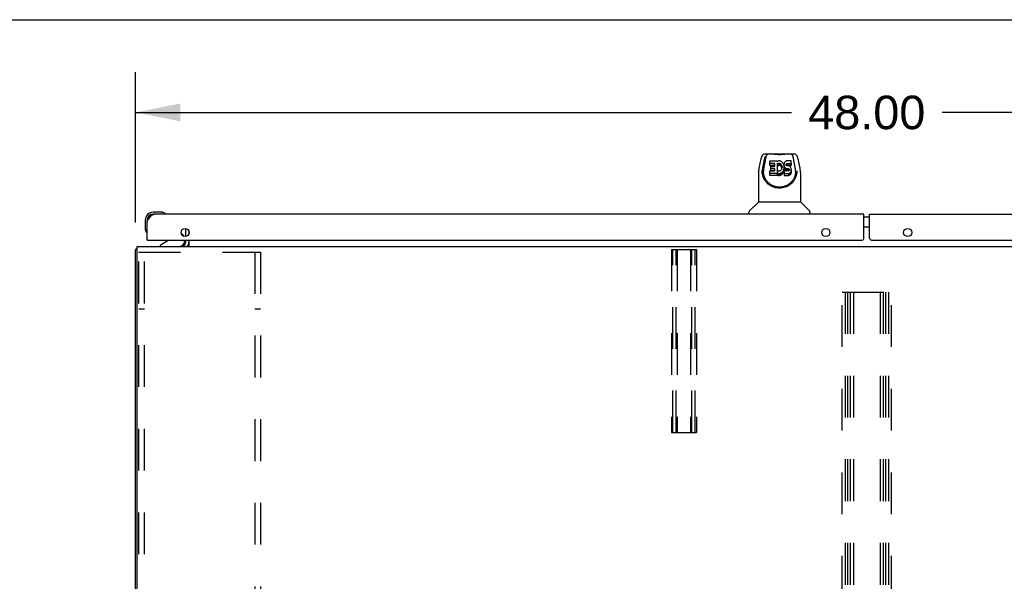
# Model space of a CAD drawing. Header units: inches. Extents: x 0 to 249, y 0 to 161.
# Tile 13 of 22: x 60 to 92, y 143 to 161. Entities that reach past the tile are written whole.
import ezdxf

# ---------------------------------------------------------------- set-up
doc = ezdxf.new("R2010")
doc.units = ezdxf.units.IN
doc.header["$LTSCALE"] = 13.713587
doc.header["$MEASUREMENT"] = 0
doc.linetypes.add('HIDDEN', pattern=[0.2, 0.1, -0.1])
doc.layers.get('0').update_dxf_attribs({"linetype": 'CONTINUOUS'})
for name, color, linetype in [('02___PRT_ALL_AXES', 7, 'CONTINUOUS'), ('DEFAULT_2', 8, 'HIDDEN'), ('DIMENSIONS', 7, 'CONTINUOUS')]:
    doc.layers.add(name, color=color, linetype=linetype)
doc.styles.get("Standard").update_dxf_attribs({"font": 'arial.ttf'})
doc.dimstyles.new('DIMSTYLE_1', dxfattribs={"dimtxt": 1.10002, "dimasz": 1.466694, "dimexe": 0.09, "dimexo": 0.07, "dimgap": 0.0375, "dimtad": 0, "dimtih": 1, "dimtoh": 1, "dimzin": 4, "dimdsep": 46, "dimtxsty": 'Standard', "dimblk": '_FILLED', "dimblk1": '_FILLED', "dimblk2": '_FILLED', "dimcen": 0.09, "dimazin": 1, "dimtfac": 1, "dimtdec": 3, "dimtofl": 0, "dimtmove": 0, "dimatfit": 3, "dimldrblk": '_FILLED', "dimfxl": 1, "dimtolj": 1, "dimtzin": 4, "dimarcsym": 0})

# ---------------------------------------------------------------- blocks, each defined once
blk = doc.blocks.new('_FILLED')
at = {"color": 0, "linetype": 'ByBlock'}
blk.add_solid([(0, 0), (-1, 0.2), (-1, -0.2)], dxfattribs=at)
blk = doc.blocks.new('*D5')
at = {"layer": 'DIMENSIONS', "color": 2, "linetype": 'Continuous'}
for p, q in [((63.946, 154.682), (63.946, 159.614)), ((111.946, 154.682), (111.946, 159.614)), ((63.946, 158.294), (85.474, 158.294)), ((111.946, 158.294), (90.418, 158.294))]:
    blk.add_line(p, q, dxfattribs=at)
at = {"layer": 'DIMENSIONS', "color": 2, "linetype": 'Continuous', "xscale": 1.4666938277, "yscale": 1.4666938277, "zscale": 1.4666938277, "rotation": 180}
blk.add_blockref('_FILLED', (63.946, 158.294), dxfattribs=at)
at = {"layer": 'DIMENSIONS', "color": 2, "linetype": 'Continuous', "xscale": 1.4666938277, "yscale": 1.4666938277, "zscale": 1.4666938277}
blk.add_blockref('_FILLED', (111.946, 158.294), dxfattribs=at)
at = {"layer": 'DIMENSIONS', "color": 2, "linetype": 'Continuous', "insert": (87.946, 158.844), "char_height": 1.1, "width": 3.84394, "attachment_point": 2, "line_spacing_factor": 0.9}
blk.add_mtext('48.00', dxfattribs=at)

msp = doc.modelspace()

# ---------------------------------------------------------------- linework, layer by layer
at = {"color": 7, "linetype": 'Continuous'}
for p, q in [((0, 161.336), (249.338, 161.336)), ((84.472, 156.773), (84.407, 156.468)), ((84.62, 156.781), (84.564, 156.491)), ((84.797, 156.928), (84.596, 156.928)), ((84.638, 156.849), (84.631, 156.849)), ((84.64, 156.855), (84.637, 156.845)), ((84.64, 156.856), (84.64, 156.855)), ((84.681, 156.928), (84.683, 156.928)), ((84.788, 156.94), (85.374, 156.94)), ((85.566, 156.928), (85.364, 156.928)), ((85.479, 156.928), (85.48, 156.928)), ((85.522, 156.856), (85.522, 156.855)), ((85.525, 156.845), (85.522, 156.855)), ((85.531, 156.849), (85.524, 156.849)), ((85.599, 156.488), (85.541, 156.781)), ((85.755, 156.468), (85.69, 156.773)), ((84.579, 156.745), (84.526, 156.475)), ((84.564, 156.491), (84.563, 156.487)), ((84.759, 156.559), (84.759, 156.698)), ((84.764, 156.703), (84.995, 156.703)), ((84.925, 156.622), (84.764, 156.622)), ((84.925, 156.555), (84.764, 156.555)), ((84.791, 156.391), (84.791, 156.531)), ((84.795, 156.535), (84.925, 156.535)), ((84.927, 156.453), (84.795, 156.453)), ((84.93, 156.54), (84.93, 156.617)), ((84.931, 156.381), (84.931, 156.449)), ((84.999, 156.698), (84.999, 156.685)), ((84.999, 156.685), (85.01, 156.685)), ((85.001, 156.618), (85.001, 156.226)), ((85.013, 156.601), (85.001, 156.618)), ((85.013, 156.534), (85.001, 156.552)), ((85.029, 156.697), (85.01, 156.685)), ((85.01, 156.685), (85.01, 156.685)), ((85.031, 156.607), (85.019, 156.6)), ((85.019, 156.533), (85.019, 156.6)), ((85.031, 156.541), (85.019, 156.533)), ((85.05, 156.704), (85.029, 156.697)), ((85.043, 156.613), (85.031, 156.607)), ((85.031, 156.607), (85.031, 156.541)), ((85.043, 156.546), (85.031, 156.541)), ((85.055, 156.617), (85.043, 156.613)), ((85.043, 156.613), (85.043, 156.546)), ((85.055, 156.55), (85.043, 156.546)), ((85.072, 156.707), (85.05, 156.704)), ((85.069, 156.619), (85.055, 156.617)), ((85.055, 156.617), (85.055, 156.55)), ((85.069, 156.552), (85.055, 156.55)), ((85.069, 156.619), (85.069, 156.552)), ((85.082, 156.618), (85.069, 156.619)), ((85.082, 156.552), (85.069, 156.552)), ((85.094, 156.704), (85.072, 156.707)), ((85.082, 156.618), (85.082, 156.552)), ((85.095, 156.616), (85.082, 156.618)), ((85.095, 156.549), (85.082, 156.552)), ((85.116, 156.699), (85.094, 156.704)), ((85.095, 156.616), (85.095, 156.549)), ((85.108, 156.611), (85.095, 156.616)), ((85.108, 156.544), (85.095, 156.549)), ((85.108, 156.611), (85.108, 156.544)), ((85.119, 156.604), (85.108, 156.611)), ((85.119, 156.537), (85.108, 156.544)), ((85.127, 156.695), (85.116, 156.699)), ((85.119, 156.604), (85.119, 156.537)), ((85.129, 156.595), (85.119, 156.604)), ((85.129, 156.528), (85.119, 156.537)), ((85.136, 156.69), (85.127, 156.695)), ((85.129, 156.595), (85.129, 156.528)), ((85.138, 156.585), (85.129, 156.595)), ((85.138, 156.518), (85.129, 156.528)), ((85.154, 156.676), (85.136, 156.69)), ((85.138, 156.585), (85.138, 156.518)), ((85.151, 156.562), (85.138, 156.585)), ((85.151, 156.495), (85.138, 156.518)), ((85.138, 156.41), (85.152, 156.433)), ((85.151, 156.562), (85.151, 156.495)), ((85.161, 156.537), (85.151, 156.562)), ((85.161, 156.47), (85.151, 156.495)), ((85.152, 156.433), (85.158, 156.445)), ((85.171, 156.661), (85.154, 156.676)), ((85.158, 156.445), (85.162, 156.457)), ((85.161, 156.537), (85.161, 156.47)), ((85.164, 156.524), (85.161, 156.537)), ((85.162, 156.465), (85.161, 156.47)), ((85.162, 156.457), (85.165, 156.484)), ((85.164, 156.524), (85.164, 156.484)), ((85.165, 156.511), (85.164, 156.524)), ((85.165, 156.484), (85.165, 156.511)), ((85.185, 156.645), (85.171, 156.661)), ((85.198, 156.626), (85.185, 156.645)), ((85.219, 156.587), (85.198, 156.626)), ((85.226, 156.566), (85.219, 156.587)), ((85.22, 156.412), (85.226, 156.433)), ((85.231, 156.544), (85.226, 156.566)), ((85.226, 156.433), (85.23, 156.455)), ((85.226, 156.433), (85.226, 156.367)), ((85.229, 156.6), (85.227, 156.576)), ((85.227, 156.576), (85.227, 156.562)), ((85.227, 156.576), (85.23, 156.552)), ((85.235, 156.623), (85.229, 156.6)), ((85.23, 156.552), (85.236, 156.529)), ((85.23, 156.455), (85.235, 156.5)), ((85.23, 156.455), (85.23, 156.388)), ((85.23, 156.388), (85.235, 156.433)), ((85.234, 156.522), (85.231, 156.544)), ((85.235, 156.5), (85.234, 156.522)), ((85.244, 156.646), (85.235, 156.623)), ((85.235, 156.5), (85.235, 156.433)), ((85.235, 156.466), (85.236, 156.462)), ((85.236, 156.529), (85.236, 156.462)), ((85.236, 156.529), (85.245, 156.507)), ((85.236, 156.462), (85.245, 156.44)), ((85.249, 156.656), (85.244, 156.646)), ((85.245, 156.507), (85.245, 156.44)), ((85.245, 156.507), (85.258, 156.487)), ((85.245, 156.44), (85.258, 156.42)), ((85.256, 156.666), (85.249, 156.656)), ((85.273, 156.683), (85.256, 156.666)), ((85.258, 156.487), (85.258, 156.42)), ((85.258, 156.487), (85.276, 156.47)), ((85.293, 156.697), (85.273, 156.683)), ((85.276, 156.47), (85.276, 156.403)), ((85.276, 156.47), (85.286, 156.463)), ((85.286, 156.463), (85.286, 156.397)), ((85.286, 156.463), (85.296, 156.458)), ((85.304, 156.701), (85.293, 156.697)), ((85.296, 156.458), (85.296, 156.392)), ((85.296, 156.458), (85.32, 156.453)), ((85.3, 156.581), (85.301, 156.589)), ((85.303, 156.566), (85.3, 156.581)), ((85.301, 156.589), (85.304, 156.596)), ((85.301, 156.589), (85.301, 156.577)), ((85.309, 156.553), (85.303, 156.566)), ((85.316, 156.703), (85.304, 156.701)), ((85.304, 156.596), (85.313, 156.608)), ((85.304, 156.596), (85.304, 156.564)), ((85.314, 156.547), (85.309, 156.553)), ((85.313, 156.608), (85.318, 156.613)), ((85.313, 156.608), (85.313, 156.548)), ((85.32, 156.542), (85.314, 156.547)), ((85.46, 156.703), (85.316, 156.703)), ((85.317, 156.545), (85.318, 156.546)), ((85.318, 156.613), (85.325, 156.617)), ((85.318, 156.613), (85.318, 156.546)), ((85.318, 156.546), (85.325, 156.55)), ((85.327, 156.54), (85.32, 156.542)), ((85.32, 156.453), (85.32, 156.387)), ((85.32, 156.453), (85.344, 156.452)), ((85.325, 156.617), (85.34, 156.618)), ((85.325, 156.617), (85.325, 156.55)), ((85.325, 156.55), (85.34, 156.551)), ((85.335, 156.539), (85.327, 156.54)), ((85.382, 156.539), (85.335, 156.539)), ((85.34, 156.618), (85.34, 156.551)), ((85.34, 156.618), (85.401, 156.618)), ((85.34, 156.551), (85.401, 156.551)), ((85.344, 156.452), (85.368, 156.453)), ((85.344, 156.452), (85.344, 156.385)), ((85.368, 156.453), (85.368, 156.386)), ((85.368, 156.453), (85.382, 156.449)), ((85.394, 156.537), (85.382, 156.539)), ((85.382, 156.449), (85.382, 156.382)), ((85.382, 156.449), (85.388, 156.444)), ((85.388, 156.444), (85.388, 156.386)), ((85.388, 156.444), (85.393, 156.438)), ((85.393, 156.438), (85.393, 156.394)), ((85.393, 156.438), (85.395, 156.431)), ((85.405, 156.532), (85.394, 156.537)), ((85.395, 156.431), (85.395, 156.409)), ((85.395, 156.431), (85.396, 156.424)), ((85.401, 156.618), (85.46, 156.619)), ((85.401, 156.618), (85.401, 156.551)), ((85.401, 156.551), (85.46, 156.552)), ((85.425, 156.519), (85.405, 156.532)), ((85.441, 156.502), (85.425, 156.519)), ((85.454, 156.482), (85.441, 156.502)), ((85.462, 156.459), (85.454, 156.482)), ((85.46, 156.619), (85.46, 156.552)), ((85.466, 156.436), (85.462, 156.459)), ((85.465, 156.556), (85.465, 156.698)), ((85.467, 156.412), (85.466, 156.436)), ((84.392, 156.324), (84.392, 155.353)), ((84.51, 156.38), (84.51, 156.38)), ((84.517, 156.294), (84.516, 156.357)), ((84.76, 156.231), (84.76, 156.372)), ((84.764, 156.377), (84.927, 156.377)), ((85.001, 156.293), (84.764, 156.293)), ((85.001, 156.226), (84.764, 156.226)), ((84.927, 156.386), (84.795, 156.386)), ((85.01, 156.315), (85.036, 156.384)), ((85.01, 156.247), (85.01, 156.314)), ((85.011, 156.243), (85.011, 156.31)), ((85.011, 156.31), (85.03, 156.298)), ((85.011, 156.243), (85.03, 156.231)), ((85.03, 156.298), (85.03, 156.231)), ((85.03, 156.298), (85.041, 156.295)), ((85.03, 156.231), (85.041, 156.228)), ((85.041, 156.295), (85.041, 156.228)), ((85.041, 156.295), (85.052, 156.293)), ((85.041, 156.228), (85.052, 156.226)), ((85.042, 156.386), (85.055, 156.381)), ((85.052, 156.293), (85.052, 156.226)), ((85.052, 156.293), (85.074, 156.293)), ((85.074, 156.226), (85.052, 156.226)), ((85.055, 156.381), (85.068, 156.378)), ((85.068, 156.378), (85.081, 156.378)), ((85.074, 156.293), (85.096, 156.295)), ((85.074, 156.293), (85.074, 156.226)), ((85.074, 156.226), (85.096, 156.228)), ((85.081, 156.378), (85.094, 156.381)), ((85.094, 156.381), (85.119, 156.392)), ((85.096, 156.295), (85.118, 156.3)), ((85.096, 156.295), (85.096, 156.228)), ((85.096, 156.228), (85.118, 156.233)), ((85.118, 156.3), (85.139, 156.309)), ((85.118, 156.3), (85.118, 156.233)), ((85.118, 156.233), (85.139, 156.242)), ((85.119, 156.392), (85.129, 156.399)), ((85.129, 156.399), (85.138, 156.41)), ((85.139, 156.309), (85.157, 156.322)), ((85.139, 156.309), (85.139, 156.242)), ((85.139, 156.242), (85.157, 156.255)), ((85.157, 156.322), (85.173, 156.337)), ((85.157, 156.322), (85.157, 156.255)), ((85.157, 156.255), (85.173, 156.27)), ((85.173, 156.337), (85.188, 156.354)), ((85.173, 156.337), (85.173, 156.27)), ((85.173, 156.27), (85.188, 156.287)), ((85.188, 156.354), (85.201, 156.372)), ((85.188, 156.354), (85.188, 156.287)), ((85.188, 156.287), (85.201, 156.305)), ((85.201, 156.372), (85.212, 156.391)), ((85.201, 156.372), (85.201, 156.305)), ((85.201, 156.305), (85.212, 156.324)), ((85.212, 156.391), (85.22, 156.412)), ((85.212, 156.391), (85.212, 156.324)), ((85.212, 156.324), (85.22, 156.345)), ((85.22, 156.412), (85.22, 156.345)), ((85.22, 156.345), (85.226, 156.367)), ((85.226, 156.367), (85.23, 156.388)), ((85.234, 156.358), (85.233, 156.334)), ((85.233, 156.334), (85.234, 156.291)), ((85.233, 156.334), (85.233, 156.267)), ((85.233, 156.267), (85.234, 156.224)), ((85.235, 156.371), (85.234, 156.358)), ((85.234, 156.291), (85.234, 156.224)), ((85.234, 156.291), (85.374, 156.291)), ((85.234, 156.224), (85.374, 156.224)), ((85.237, 156.376), (85.235, 156.371)), ((85.242, 156.377), (85.237, 156.376)), ((85.355, 156.377), (85.242, 156.377)), ((85.258, 156.42), (85.276, 156.403)), ((85.276, 156.403), (85.286, 156.397)), ((85.286, 156.397), (85.296, 156.392)), ((85.296, 156.392), (85.32, 156.387)), ((85.32, 156.387), (85.344, 156.385)), ((85.344, 156.385), (85.368, 156.386)), ((85.37, 156.378), (85.355, 156.377)), ((85.368, 156.386), (85.382, 156.382)), ((85.384, 156.382), (85.37, 156.378)), ((85.374, 156.291), (85.397, 156.299)), ((85.374, 156.291), (85.374, 156.224)), ((85.374, 156.224), (85.397, 156.232)), ((85.382, 156.382), (85.383, 156.382)), ((85.39, 156.387), (85.384, 156.382)), ((85.393, 156.394), (85.39, 156.387)), ((85.395, 156.409), (85.393, 156.394)), ((85.396, 156.424), (85.395, 156.409)), ((85.397, 156.299), (85.419, 156.308)), ((85.397, 156.299), (85.397, 156.232)), ((85.397, 156.232), (85.419, 156.242)), ((85.419, 156.308), (85.429, 156.315)), ((85.419, 156.308), (85.419, 156.242)), ((85.419, 156.242), (85.429, 156.248)), ((85.429, 156.315), (85.437, 156.323)), ((85.429, 156.315), (85.429, 156.248)), ((85.429, 156.248), (85.437, 156.256)), ((85.437, 156.323), (85.451, 156.342)), ((85.437, 156.323), (85.437, 156.256)), ((85.437, 156.256), (85.451, 156.276)), ((85.451, 156.342), (85.46, 156.365)), ((85.451, 156.342), (85.451, 156.276)), ((85.451, 156.276), (85.46, 156.298)), ((85.46, 156.365), (85.465, 156.388)), ((85.46, 156.365), (85.46, 156.298)), ((85.46, 156.298), (85.465, 156.322)), ((85.465, 156.388), (85.467, 156.412)), ((85.465, 156.388), (85.465, 156.322)), ((85.465, 156.322), (85.467, 156.345)), ((85.467, 156.412), (85.467, 156.345)), ((85.608, 156.367), (85.608, 156.39)), ((85.645, 156.294), (85.646, 156.357)), ((85.77, 156.325), (85.77, 155.353)), ((84.386, 155.347), (84.089, 155.05)), ((85.77, 155.353), (84.392, 155.353)), ((85.776, 155.347), (86.073, 155.05)), ((64.78, 155.019), (64.524, 155.019)), ((64.567, 154.959), (64.524, 154.959)), ((64.818, 155.017), (64.78, 155.019)), ((64.916, 154.973), (64.909, 154.974)), ((84.077, 154.959), (84.077, 155.022)), ((86.085, 154.959), (86.085, 155.022)), ((88.039, 154.855), (87.852, 154.855)), ((64.261, 154.756), (64.261, 154.5)), ((64.261, 154.5), (64.264, 154.462)), ((88.039, 154.535), (87.852, 154.535)), ((64.306, 154.371), (64.307, 154.365)), ((65.44, 154.332), (65.52, 154.252)), ((64.341, 154.105), (64.321, 154.105)), ((65.001, 154.078), (64.763, 153.94)), ((64.763, 153.901), (64.763, 153.94)), ((65.55, 154.105), (65.55, 154.058)), ((63.998, 153.797), (63.946, 153.797))]:
    msp.add_line(p, q, dxfattribs=at)
at = {"color": 3, "linetype": 'Continuous'}
for p, q in [((87.852, 154.959), (64.567, 154.959)), ((87.852, 154.168), (87.852, 154.959)), ((88.039, 154.168), (88.039, 154.959)), ((88.039, 154.959), (111.324, 154.959)), ((64.321, 154.105), (64.321, 154.713)), ((65.592, 154.224), (65.592, 154.487)), ((65.696, 154.401), (65.696, 154.31)), ((63.998, 129.901), (63.998, 153.901)), ((63.998, 153.901), (111.894, 153.901)), ((64.341, 154.105), (87.789, 154.105)), ((65.592, 154.044), (65.592, 154.105)), ((65.696, 154.105), (65.696, 153.901)), ((88.102, 154.105), (111.551, 154.105)), ((63.946, 130.005), (63.946, 153.797))]:
    msp.add_line(p, q, dxfattribs=at)
at = {"color": 7, "linetype": 'Continuous'}
for points in [[(84.596, 156.928), (84.582, 156.927), (84.568, 156.924), (84.556, 156.919), (84.544, 156.912), (84.533, 156.904), (84.524, 156.895), (84.516, 156.885), (84.508, 156.875), (84.502, 156.863), (84.496, 156.851), (84.49, 156.837), (84.485, 156.821), (84.48, 156.805), (84.475, 156.786), (84.472, 156.773)], [(84.637, 156.845), (84.633, 156.833), (84.629, 156.82), (84.626, 156.806), (84.623, 156.792), (84.62, 156.781)], [(84.717, 156.928), (84.709, 156.927), (84.699, 156.925), (84.689, 156.921), (84.68, 156.915), (84.672, 156.908), (84.665, 156.9), (84.658, 156.891), (84.652, 156.88), (84.645, 156.868), (84.64, 156.856)], [(85.364, 156.928), (85.344, 156.927), (85.322, 156.926), (85.298, 156.924), (85.274, 156.921), (85.248, 156.918), (85.221, 156.915), (85.194, 156.913), (85.166, 156.91), (85.137, 156.909), (85.107, 156.907), (85.078, 156.907), (85.049, 156.908), (85.02, 156.909), (84.991, 156.911), (84.964, 156.913), (84.937, 156.916), (84.911, 156.919), (84.885, 156.921), (84.862, 156.924), (84.839, 156.926), (84.817, 156.927), (84.797, 156.928)], [(84.874, 156.923), (84.847, 156.926), (84.82, 156.927), (84.797, 156.928)], [(85.364, 156.928), (85.342, 156.927), (85.316, 156.926), (85.288, 156.923), (85.26, 156.92), (85.231, 156.918), (85.202, 156.915), (85.173, 156.912), (85.142, 156.911), (85.112, 156.909), (85.081, 156.909), (85.051, 156.909), (85.021, 156.911), (84.99, 156.912), (84.961, 156.915), (84.931, 156.917), (84.874, 156.923)], [(85.522, 156.856), (85.516, 156.868), (85.51, 156.88), (85.504, 156.891), (85.497, 156.9), (85.49, 156.908), (85.482, 156.915), (85.473, 156.921), (85.463, 156.925), (85.453, 156.927), (85.445, 156.928)], [(85.541, 156.781), (85.539, 156.792), (85.536, 156.806), (85.533, 156.82), (85.529, 156.833), (85.525, 156.845)], [(85.69, 156.773), (85.686, 156.788), (85.681, 156.809), (85.675, 156.828), (85.669, 156.844), (85.662, 156.859), (85.655, 156.872), (85.646, 156.885), (85.637, 156.896), (85.626, 156.906), (85.614, 156.915), (85.6, 156.921), (85.585, 156.926), (85.57, 156.928), (85.566, 156.928)], [(84.407, 156.468), (84.401, 156.437), (84.396, 156.395), (84.393, 156.352), (84.392, 156.324)], [(84.563, 156.487), (84.562, 156.484), (84.562, 156.481), (84.561, 156.478), (84.561, 156.475), (84.56, 156.472), (84.56, 156.469), (84.559, 156.465), (84.559, 156.462), (84.558, 156.458), (84.558, 156.455), (84.558, 156.451), (84.557, 156.447), (84.557, 156.443), (84.556, 156.439), (84.556, 156.435), (84.556, 156.43), (84.555, 156.426), (84.555, 156.422), (84.555, 156.417), (84.554, 156.412), (84.554, 156.407), (84.554, 156.403), (84.554, 156.398), (84.554, 156.392), (84.554, 156.367)], [(85.46, 156.619), (85.46, 156.619), (85.461, 156.619), (85.461, 156.619), (85.462, 156.619), (85.462, 156.619), (85.463, 156.619), (85.463, 156.62), (85.463, 156.62), (85.464, 156.62), (85.464, 156.621), (85.464, 156.621), (85.464, 156.622), (85.464, 156.622), (85.465, 156.623)], [(85.46, 156.552), (85.46, 156.552), (85.461, 156.552), (85.461, 156.552), (85.462, 156.552), (85.462, 156.552), (85.463, 156.553), (85.463, 156.553), (85.463, 156.553), (85.464, 156.554), (85.464, 156.554), (85.464, 156.554), (85.464, 156.555), (85.464, 156.556), (85.465, 156.556)], [(85.608, 156.39), (85.608, 156.406), (85.606, 156.435), (85.603, 156.463), (85.599, 156.488)], [(85.77, 156.325), (85.769, 156.352), (85.766, 156.394), (85.761, 156.436), (85.755, 156.468)], [(84.51, 156.367), (84.51, 156.375), (84.51, 156.38)], [(85.652, 156.367), (85.649, 156.325), (85.642, 156.273), (85.63, 156.224), (85.615, 156.178), (85.596, 156.134), (85.575, 156.093), (85.55, 156.055), (85.523, 156.019), (85.494, 155.986), (85.462, 155.955), (85.427, 155.926), (85.391, 155.901), (85.352, 155.878), (85.311, 155.858), (85.268, 155.841), (85.223, 155.827), (85.177, 155.817), (85.13, 155.811), (85.083, 155.809), (85.035, 155.811), (84.989, 155.817), (84.943, 155.826), (84.898, 155.839), (84.855, 155.856), (84.814, 155.876), (84.775, 155.898), (84.738, 155.924), (84.703, 155.952), (84.671, 155.983), (84.641, 156.016), (84.614, 156.052), (84.589, 156.09), (84.568, 156.13), (84.549, 156.173), (84.533, 156.219), (84.521, 156.268), (84.513, 156.319), (84.51, 156.367)], [(84.858, 155.889), (84.842, 155.897), (84.826, 155.906), (84.81, 155.915), (84.795, 155.925), (84.779, 155.935), (84.764, 155.946), (84.749, 155.958), (84.734, 155.971), (84.719, 155.984), (84.704, 155.999), (84.69, 156.014), (84.676, 156.029), (84.663, 156.046), (84.65, 156.063), (84.638, 156.082), (84.626, 156.1), (84.615, 156.12), (84.605, 156.14), (84.596, 156.161), (84.587, 156.183), (84.58, 156.205), (84.573, 156.228), (84.567, 156.251), (84.562, 156.274), (84.559, 156.298), (84.556, 156.322), (84.554, 156.347), (84.554, 156.367)], [(85.608, 156.367), (85.607, 156.347), (85.606, 156.323), (85.603, 156.299), (85.6, 156.275), (85.595, 156.251), (85.589, 156.228), (85.582, 156.205), (85.575, 156.183), (85.566, 156.162), (85.557, 156.141), (85.547, 156.12), (85.536, 156.101), (85.524, 156.082), (85.512, 156.064), (85.499, 156.046), (85.486, 156.03), (85.472, 156.014), (85.458, 155.999), (85.444, 155.985), (85.429, 155.972), (85.414, 155.959), (85.399, 155.947), (85.384, 155.936), (85.368, 155.925), (85.352, 155.915), (85.336, 155.906), (85.321, 155.898)], [(85.652, 156.38), (85.652, 156.375), (85.652, 156.367)], [(85.321, 155.898), (85.305, 155.89), (85.289, 155.883), (85.273, 155.876), (85.257, 155.87), (85.241, 155.865), (85.225, 155.86), (85.209, 155.856), (85.193, 155.852), (85.177, 155.849), (85.161, 155.846), (85.145, 155.844), (85.129, 155.842), (85.113, 155.841), (85.098, 155.84), (85.082, 155.84), (85.066, 155.84), (85.05, 155.841), (85.034, 155.842), (85.018, 155.844), (85.002, 155.846), (84.986, 155.849), (84.97, 155.852), (84.954, 155.856), (84.938, 155.86), (84.922, 155.865), (84.906, 155.87), (84.89, 155.876), (84.874, 155.882), (84.858, 155.889)]]:
    msp.add_lwpolyline(points, dxfattribs=at)
at = {"color": 3, "linetype": 'Continuous'}
for points in [[(64.321, 154.713), (64.331, 154.729), (64.341, 154.745), (64.351, 154.761), (64.362, 154.777), (64.372, 154.792), (64.382, 154.807), (64.393, 154.822), (64.403, 154.836), (64.413, 154.85), (64.423, 154.863), (64.434, 154.876), (64.444, 154.887), (64.454, 154.898), (64.464, 154.909), (64.475, 154.918), (64.485, 154.926), (64.495, 154.934), (64.506, 154.941), (64.516, 154.946), (64.526, 154.951), (64.536, 154.955), (64.547, 154.957), (64.557, 154.959), (64.567, 154.959)], [(63.981, 153.813), (63.973, 153.812), (63.97, 153.811), (63.966, 153.81), (63.963, 153.81), (63.96, 153.809), (63.957, 153.808), (63.955, 153.807), (63.953, 153.806), (63.951, 153.805), (63.949, 153.804), (63.948, 153.803), (63.947, 153.802), (63.946, 153.8), (63.946, 153.799), (63.946, 153.797)], [(63.998, 153.817), (63.998, 153.817), (63.993, 153.816), (63.989, 153.815), (63.985, 153.814), (63.981, 153.813)]]:
    msp.add_lwpolyline(points, dxfattribs=at)
for centre in [(65.571, 154.355), (86.602, 154.355), (89.289, 154.355)]:
    msp.add_circle(centre, 0.133, dxfattribs=at)
at = {"color": 7, "linetype": 'Continuous'}
for centre, radius, start, end in [((84.788, 156.92), 0.0197, 90, 156.393), ((85.374, 156.92), 0.0197, 23.607, 90), ((84.4, 155.334), 0.0197, 90, 135), ((85.762, 155.334), 0.0197, 45, 90), ((64.524, 154.756), 0.263, 90, 180), ((64.524, 154.756), 0.203, 90, 180), ((64.78, 154.769), 0.25, 59.1101, 90), ((64.901, 154.974), 0.015, 270, 353.6204), ((64.901, 154.971), 0.015, 6.3796, 59.1101), ((84.116, 155.022), 0.0394, 135, 180), ((86.045, 155.022), 0.0394, 0, 45), ((64.511, 154.5), 0.25, 180, 210.8899), ((64.309, 154.379), 0.015, 210.8899, 263.6204), ((64.306, 154.379), 0.015, 276.3796, 360), ((65.45, 154.181), 0.1, 27.0268, 45), ((64.951, 154.165), 0.1, 300.092, 323.4532), ((65.393, 154.058), 0.157, 270, 360), ((65.449, 154.044), 0.246, 324.6688, 360)]:
    msp.add_arc(centre, radius, start, end, dxfattribs=at)
at = {"color": 3, "linetype": 'Continuous'}
for centre, radius, start, end in [((64.567, 154.713), 0.246, 90, 180), ((87.789, 154.168), 0.0625, 270, 360), ((88.102, 154.168), 0.0625, 180, 270), ((64.341, 154.125), 0.02, 180, 270), ((65.449, 154.044), 0.142, 270, 360)]:
    msp.add_arc(centre, radius, start, end, dxfattribs=at)
at = {"color": 7, "linetype": 'Continuous'}
for centre, major_axis, ratio, start_param, end_param in [((84.637, 156.495), (-0.007, 0.354), 0.213027, -0.003983, 0.781416), ((85.081, 156.367), (0, 0.565), 0.999848, 1.377943, 2.016018), ((84.764, 156.698), (0, 0.00448), 1, 0, 1.570796), ((84.764, 156.626), (0, 0.00448), 1, -4.712389, -3.141593), ((84.764, 156.559), (0, 0.00448), 1, -4.712389, -3.141593), ((84.795, 156.531), (0, 0.00448), 1, 0, 1.570796), ((84.795, 156.458), (0, 0.00448), 1, -4.712389, -3.141593), ((84.925, 156.617), (0, 0.00448), 1, -1.570796, 0), ((84.925, 156.55), (0, 0.00448), 1, -1.570796, 0), ((84.925, 156.54), (0, 0.00448), 1, -3.141593, -1.570796), ((84.927, 156.449), (0, 0.00448), 1, -1.570796, 0), ((84.995, 156.698), (0, 0.00448), 1, -1.570796, 0), ((85.017, 156.603), (0.00448, 0), 1, -2.546622, -1.570796), ((85.017, 156.537), (0.00448, 0), 1, -2.546622, -1.570796), ((85.017, 156.603), (0, 0.00448), 1, -3.141593, -2.48981), ((85.017, 156.537), (0, 0.00448), 1, -3.141593, -2.48981), ((85.46, 156.698), (0.00483, 0), 1, 0, 1.570796), ((84.764, 156.372), (0, 0.00448), 1, 0, 1.570796), ((84.764, 156.298), (0, 0.00448), 1, -4.712389, -3.141593), ((84.764, 156.231), (0, 0.00448), 1, -4.712389, -3.141593), ((84.795, 156.391), (0.00448, 0), 1, -3.141593, -1.570796), ((84.927, 156.382), (0, 0.00448), 1, -1.570796, 0), ((84.927, 156.381), (0, 0.00448), 1, -3.141593, -1.570796), ((85.014, 156.314), (0, 0.00448), 1, 1.204306, 2.476149), ((85.014, 156.247), (0.00448, 0), 1, -3.137702, -2.23624), ((85.04, 156.382), (0.00448, 0), 1, 1.154671, 2.775102), ((85.081, 156.367), (0, 0.565), 0.999848, -2.01205, -1.58824)]:
    msp.add_ellipse(centre, major_axis=major_axis, ratio=ratio, start_param=start_param, end_param=end_param, dxfattribs=at)
at = {"layer": '02___PRT_ALL_AXES', "color": 7, "linetype": 'Continuous'}
for start, end in [(175.1015, 175.7578), (170.8498, 171.3733)]:
    msp.add_arc((64.524, 154.756), 0.263, start, end, dxfattribs=at)
at = {"layer": 'DEFAULT_2', "color": 8, "linetype": 'HIDDEN'}
for p, q in [((64.05, 130.089), (64.05, 153.714)), ((64.05, 153.714), (68.05, 153.714)), ((64.237, 130.089), (64.237, 153.714)), ((67.863, 153.714), (67.863, 130.089)), ((68.05, 153.714), (68.05, 130.089)), ((81.539, 153.797), (81.539, 147.797)), ((81.539, 153.797), (82.352, 153.797)), ((81.579, 147.797), (81.579, 153.797)), ((81.687, 147.797), (81.687, 153.797)), ((81.727, 153.797), (81.727, 147.797)), ((82.164, 153.797), (82.164, 147.797)), ((82.204, 147.797), (82.204, 153.797)), ((82.312, 147.797), (82.312, 153.797)), ((82.352, 153.797), (82.352, 147.797)), ((87.133, 131.401), (87.133, 152.401)), ((87.133, 152.401), (88.758, 152.401)), ((87.237, 152.401), (87.237, 131.401)), ((87.314, 152.401), (87.314, 131.401)), ((87.404, 152.401), (87.404, 131.401)), ((87.508, 152.401), (87.508, 131.401)), ((88.383, 152.401), (88.383, 131.401)), ((88.487, 152.401), (88.487, 131.401)), ((88.564, 152.401), (88.564, 131.401)), ((88.654, 152.401), (88.654, 131.401)), ((88.758, 131.401), (88.758, 152.401)), ((64.237, 151.839), (64.05, 151.839)), ((68.05, 151.839), (67.863, 151.839)), ((81.539, 147.797), (82.352, 147.797))]:
    msp.add_line(p, q, dxfattribs=at)

# ---------------------------------------------------------------- dimensions: what is measured, and where the dimension line sits
at = {"layer": 'DIMENSIONS', "color": 2, "linetype": 'Continuous'}
dim = msp.add_linear_dim(base=(63.946, 158.294), p1=(111.946, 154.612), p2=(63.946, 154.612), angle=180, dimstyle='DIMSTYLE_1', dxfattribs=at)
dim.commit()
dim.dimension.update_dxf_attribs({"geometry": '*D5', "text_midpoint": (87.917, 158.288), "dimtype": 160})

doc.saveas('drawing.dxf')
